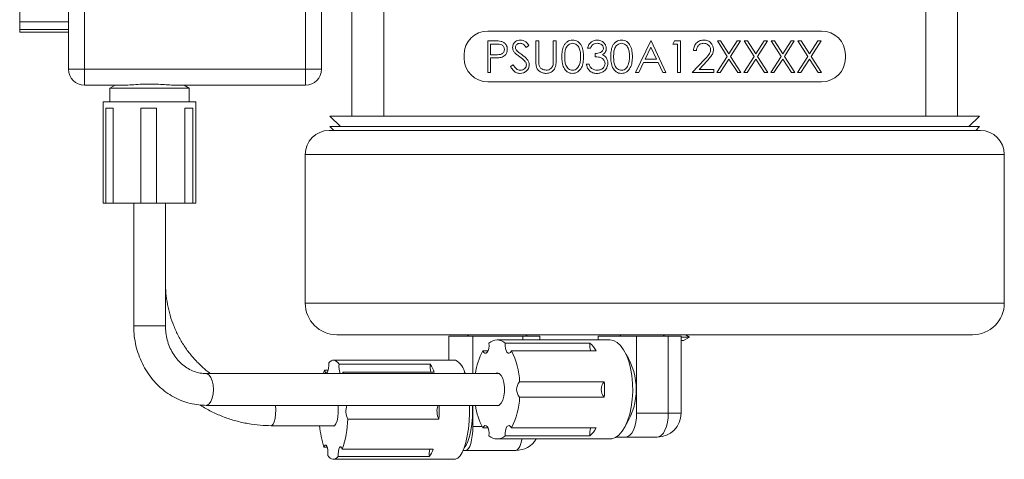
# Model space of a CAD drawing. Header units: inches. Extents: x 1.01 to 7.68, y 1.2 to 9.19.
# Tile 3 of 10: x 1.01 to 2.94, y 4.61 to 5.47. Entities that reach past the tile are written whole.
import ezdxf

# ---------------------------------------------------------------- set-up
doc = ezdxf.new("R2010")
doc.units = ezdxf.units.IN
doc.header["$MEASUREMENT"] = 0

msp = doc.modelspace()

# ---------------------------------------------------------------- linework, layer by layer
at = {"color": 7, "linetype": 'Continuous', "lineweight": 15}
for p, q in [((1.6603, 5.2845), (1.6603, 6.2715)), ((1.7228, 6.2715), (1.7228, 5.2845)), ((2.7888, 5.2845), (2.7888, 6.2715)), ((2.8513, 6.2715), (2.8513, 5.2845)), ((1.103, 5.3765), (1.103, 6.1795)), ((1.1343, 6.1795), (1.1343, 5.3765)), ((1.569, 5.3765), (1.569, 6.1795)), ((1.6003, 6.1795), (1.6003, 5.3765)), ((1.0068, 5.4701), (1.0068, 5.5253)), ((1.0068, 5.4701), (1.103, 5.4701)), ((1.0068, 5.4701), (1.0068, 5.455)), ((1.0068, 5.4492), (1.0068, 5.455)), ((1.103, 5.455), (1.0068, 5.455)), ((1.0068, 5.4492), (1.103, 5.4492)), ((2.5839, 5.4517), (1.9277, 5.4517)), ((1.9273, 5.4324), (1.9396, 5.4324)), ((1.9273, 5.3699), (1.9273, 5.4324)), ((1.9329, 5.426), (1.9329, 5.4051)), ((1.9444, 5.426), (1.9329, 5.426)), ((2.0083, 5.4234), (2.0032, 5.4196)), ((2.0219, 5.4324), (2.0275, 5.4324)), ((2.0219, 5.3946), (2.0219, 5.4324)), ((2.0275, 5.4324), (2.0275, 5.3949)), ((2.0563, 5.4324), (2.0619, 5.4324)), ((2.0563, 5.3949), (2.0563, 5.4324)), ((2.0619, 5.4324), (2.0619, 5.3946)), ((2.2182, 5.3699), (2.2478, 5.4324)), ((2.2478, 5.4324), (2.2486, 5.4324)), ((2.2486, 5.4324), (2.2775, 5.3699)), ((2.2911, 5.426), (2.2948, 5.4324)), ((2.3007, 5.426), (2.2911, 5.426)), ((2.2948, 5.4324), (2.3063, 5.4324)), ((2.3007, 5.3699), (2.3007, 5.426)), ((2.3063, 5.4324), (2.3063, 5.3699)), ((2.3789, 5.4324), (2.3853, 5.4324)), ((2.3985, 5.4018), (2.3789, 5.4324)), ((2.3853, 5.4324), (2.4017, 5.4068)), ((2.4017, 5.4068), (2.4181, 5.4324)), ((2.4245, 5.4324), (2.4049, 5.4018)), ((2.4181, 5.4324), (2.4245, 5.4324)), ((2.4317, 5.4324), (2.4382, 5.4324)), ((2.4513, 5.4018), (2.4317, 5.4324)), ((2.4382, 5.4324), (2.4546, 5.4068)), ((2.4546, 5.4068), (2.4709, 5.4324)), ((2.4774, 5.4324), (2.4578, 5.4018)), ((2.4709, 5.4324), (2.4774, 5.4324)), ((2.4846, 5.4324), (2.4911, 5.4324)), ((2.5042, 5.4018), (2.4846, 5.4324)), ((2.4911, 5.4324), (2.5075, 5.4068)), ((2.5075, 5.4068), (2.5238, 5.4324)), ((2.5303, 5.4324), (2.5107, 5.4018)), ((2.5238, 5.4324), (2.5303, 5.4324)), ((2.5375, 5.4324), (2.544, 5.4324)), ((2.5571, 5.4018), (2.5375, 5.4324)), ((2.544, 5.4324), (2.5603, 5.4068)), ((2.5603, 5.4068), (2.5767, 5.4324)), ((2.5832, 5.4324), (2.5636, 5.4018)), ((2.5767, 5.4324), (2.5832, 5.4324)), ((1.8808, 5.4049), (1.8808, 5.3986)), ((1.9329, 5.4051), (1.9439, 5.405)), ((2.1293, 5.418), (2.1236, 5.418)), ((2.1389, 5.4011), (2.1389, 5.4075)), ((2.2482, 5.4202), (2.2369, 5.3963)), ((2.2592, 5.3963), (2.2482, 5.4202)), ((2.3376, 5.4132), (2.332, 5.4132)), ((2.6308, 5.3986), (2.6308, 5.4049)), ((1.9329, 5.3987), (1.9329, 5.3699)), ((1.9374, 5.3987), (1.9329, 5.3987)), ((1.9722, 5.3819), (1.9775, 5.3851)), ((2.1212, 5.3867), (2.1269, 5.3867)), ((2.2338, 5.3899), (2.2243, 5.3699)), ((2.2622, 5.3899), (2.2338, 5.3899)), ((2.2369, 5.3963), (2.2592, 5.3963)), ((2.2714, 5.3699), (2.2622, 5.3899)), ((2.3296, 5.3699), (2.3538, 5.3957)), ((2.3586, 5.393), (2.343, 5.3763)), ((2.3781, 5.3699), (2.3985, 5.4018)), ((2.4017, 5.3967), (2.3845, 5.3699)), ((2.4189, 5.3699), (2.4017, 5.3967)), ((2.4049, 5.4018), (2.4253, 5.3699)), ((2.4309, 5.3699), (2.4513, 5.4018)), ((2.4546, 5.3967), (2.4374, 5.3699)), ((2.4717, 5.3699), (2.4546, 5.3967)), ((2.4578, 5.4018), (2.4782, 5.3699)), ((2.4838, 5.3699), (2.5042, 5.4018)), ((2.5075, 5.3967), (2.4903, 5.3699)), ((2.5246, 5.3699), (2.5075, 5.3967)), ((2.5107, 5.4018), (2.5311, 5.3699)), ((2.5367, 5.3699), (2.5571, 5.4018)), ((2.5603, 5.3967), (2.5432, 5.3699)), ((2.5775, 5.3699), (2.5603, 5.3967)), ((2.5636, 5.4018), (2.584, 5.3699)), ((1.1343, 5.3765), (1.103, 5.3765)), ((1.1343, 5.3765), (1.1343, 5.3452)), ((1.1343, 5.3765), (1.569, 5.3765)), ((1.569, 5.3765), (1.569, 5.3452)), ((1.6003, 5.3765), (1.569, 5.3765)), ((1.9329, 5.3699), (1.9273, 5.3699)), ((2.2243, 5.3699), (2.2182, 5.3699)), ((2.2775, 5.3699), (2.2714, 5.3699)), ((2.3063, 5.3699), (2.3007, 5.3699)), ((2.372, 5.3699), (2.3296, 5.3699)), ((2.343, 5.3763), (2.372, 5.3763)), ((2.372, 5.3763), (2.372, 5.3699)), ((2.3845, 5.3699), (2.3781, 5.3699)), ((2.4253, 5.3699), (2.4189, 5.3699)), ((2.4374, 5.3699), (2.4309, 5.3699)), ((2.4782, 5.3699), (2.4717, 5.3699)), ((2.4903, 5.3699), (2.4838, 5.3699)), ((2.5311, 5.3699), (2.5246, 5.3699)), ((2.5432, 5.3699), (2.5367, 5.3699)), ((2.584, 5.3699), (2.5775, 5.3699)), ((1.2154, 5.3452), (1.1343, 5.3452)), ((1.1943, 5.3452), (1.1842, 5.3394)), ((1.2748, 5.3472), (1.2477, 5.3472)), ((1.569, 5.3452), (1.3092, 5.3452)), ((1.3404, 5.3394), (1.3303, 5.3452)), ((1.9277, 5.3517), (2.5839, 5.3517)), ((1.1842, 5.3394), (1.1842, 5.3127)), ((1.3404, 5.3394), (1.1842, 5.3394)), ((1.3404, 5.3127), (1.3404, 5.3394)), ((1.171, 5.3127), (1.171, 5.1127)), ((1.3535, 5.3127), (1.171, 5.3127)), ((1.3535, 5.1127), (1.3535, 5.3127)), ((1.1908, 5.3002), (1.1762, 5.3002)), ((1.1762, 5.1127), (1.1762, 5.3002)), ((1.1908, 5.3002), (1.1908, 5.1127)), ((1.2757, 5.3002), (1.2453, 5.3002)), ((1.2453, 5.1127), (1.2453, 5.3002)), ((1.2757, 5.3002), (1.2757, 5.1127)), ((1.3471, 5.3002), (1.3315, 5.3002)), ((1.3315, 5.1127), (1.3315, 5.3002)), ((1.3471, 5.3002), (1.3471, 5.1127)), ((1.6169, 5.2845), (1.6377, 5.2637)), ((1.6169, 5.2845), (1.6603, 5.2845)), ((1.7228, 5.2845), (1.6603, 5.2845)), ((1.7228, 5.2845), (2.0244, 5.2845)), ((2.0244, 5.2845), (2.4872, 5.2845)), ((2.4872, 5.2845), (2.7888, 5.2845)), ((2.8513, 5.2845), (2.7888, 5.2845)), ((2.8513, 5.2845), (2.8947, 5.2845)), ((2.8738, 5.2637), (2.8947, 5.2845)), ((2.8963, 5.256), (1.6153, 5.256)), ((1.6169, 5.2637), (1.6246, 5.256)), ((1.6169, 5.2637), (2.8947, 5.2637)), ((2.887, 5.256), (2.8947, 5.2637)), ((1.5683, 5.209), (1.5683, 4.9165)), ((2.9433, 4.9165), (2.9433, 5.209)), ((1.1762, 5.1127), (1.171, 5.1127)), ((1.1762, 5.1127), (1.1908, 5.1127)), ((1.2453, 5.1127), (1.1908, 5.1127)), ((1.231, 5.1127), (1.231, 4.8715)), ((1.2453, 5.1127), (1.2757, 5.1127)), ((1.3315, 5.1127), (1.2757, 5.1127)), ((1.2935, 4.8715), (1.2935, 5.1127)), ((1.3315, 5.1127), (1.3471, 5.1127)), ((1.3535, 5.1127), (1.3471, 5.1127)), ((2.8808, 4.854), (1.6308, 4.854)), ((1.851, 4.8515), (1.851, 4.804)), ((1.851, 4.8515), (1.898, 4.8515)), ((1.8909, 4.854), (1.8866, 4.8515)), ((1.898, 4.8515), (1.898, 4.7777)), ((1.898, 4.8515), (1.9965, 4.8515)), ((2.1677, 4.844), (1.9457, 4.844)), ((1.9965, 4.8515), (2.0297, 4.8515)), ((2.0058, 4.8515), (2.0015, 4.854)), ((2.0297, 4.844), (2.0297, 4.8515)), ((2.1447, 4.8515), (2.1447, 4.844)), ((2.1447, 4.8515), (2.2201, 4.8515)), ((2.1857, 4.854), (2.1901, 4.8515)), ((2.2201, 4.8515), (2.2201, 4.6997)), ((2.2201, 4.8515), (2.2823, 4.8515)), ((2.2715, 4.8515), (2.2759, 4.854)), ((2.2823, 4.8515), (2.2823, 4.6997)), ((2.2823, 4.8515), (2.3077, 4.8515)), ((2.3077, 4.6997), (2.3077, 4.8515)), ((2.3077, 4.8495), (2.3244, 4.8495)), ((2.3077, 4.8426), (2.3124, 4.8426)), ((2.3124, 4.8426), (2.3244, 4.8495)), ((2.3244, 4.8495), (2.3166, 4.854)), ((1.9279, 4.8223), (1.9175, 4.8223)), ((2.1283, 4.8375), (1.9618, 4.8375)), ((1.9739, 4.8223), (2.1404, 4.8223)), ((1.8628, 4.804), (1.6239, 4.804)), ((1.8637, 4.8039), (1.8628, 4.804)), ((1.6134, 4.7843), (1.6066, 4.7843)), ((1.8142, 4.7963), (1.635, 4.7963)), ((1.9498, 4.7777), (1.3733, 4.7777)), ((1.6416, 4.7777), (1.6426, 4.7802)), ((1.6434, 4.7777), (1.6426, 4.7802)), ((1.6426, 4.7802), (1.8218, 4.7802)), ((1.8839, 4.7777), (1.8812, 4.7812)), ((1.9457, 4.779), (1.9416, 4.7777)), ((2.1565, 4.7617), (1.99, 4.7617)), ((1.99, 4.7313), (2.1565, 4.7313)), ((1.3733, 4.7152), (1.9498, 4.7152)), ((1.898, 4.7152), (1.898, 4.6735)), ((1.652, 4.6881), (1.8312, 4.6881)), ((2.2201, 4.6997), (2.2823, 4.6997)), ((1.5012, 4.6752), (1.6265, 4.6752)), ((1.9175, 4.6707), (1.9279, 4.6707)), ((2.1404, 4.6707), (1.9739, 4.6707)), ((1.9457, 4.649), (2.1677, 4.649)), ((1.9618, 4.6555), (2.1283, 4.6555)), ((2.18, 4.6527), (2.1985, 4.6527)), ((2.2607, 4.6527), (2.1985, 4.6527)), ((1.6051, 4.6328), (1.6115, 4.6328)), ((1.8203, 4.6287), (1.6411, 4.6287)), ((1.6239, 4.609), (1.8628, 4.609)), ((1.6333, 4.6144), (1.8125, 4.6144)), ((1.8792, 4.6265), (1.8842, 4.6265)), ((1.9827, 4.6265), (1.8842, 4.6265))]:
    msp.add_line(p, q, dxfattribs=at)
at = {"color": 8, "linetype": 'Continuous', "lineweight": 15}
for p, q in [((2.9433, 5.209), (1.5683, 5.209)), ((1.5683, 4.9165), (2.9433, 4.9165)), ((1.231, 4.8715), (1.2935, 4.8715)), ((1.9965, 4.8515), (1.9965, 4.844)), ((1.5104, 4.7065), (1.5101, 4.7152)), ((2.2823, 4.6997), (2.3077, 4.6997)), ((1.898, 4.6735), (1.916, 4.6735))]:
    msp.add_line(p, q, dxfattribs=at)
at = {"color": 7, "linetype": 'Continuous', "lineweight": 15, "flags": 128}
for points in [[(2.1677, 4.649), (2.1713, 4.6493), (2.1784, 4.6518), (2.1853, 4.6568), (2.1917, 4.6641), (2.1974, 4.6735), (2.2024, 4.6848), (2.2065, 4.6977), (2.2096, 4.7119), (2.2116, 4.727), (2.2125, 4.7426), (2.2122, 4.7582), (2.2108, 4.7736), (2.2082, 4.7883), (2.2046, 4.8019), (2.2, 4.814), (2.1946, 4.8244), (2.1885, 4.8328), (2.1819, 4.839), (2.1749, 4.8427), (2.1677, 4.844), (2.1677, 4.844)], [(1.9175, 4.8223), (1.9194, 4.8192), (1.9217, 4.8176), (1.9241, 4.8178), (1.9263, 4.8196), (1.9281, 4.8229), (1.9294, 4.8273), (1.9299, 4.8323), (1.9296, 4.8375)], [(1.9618, 4.8375), (1.9615, 4.8323), (1.962, 4.8273), (1.9633, 4.8229), (1.9651, 4.8196), (1.9674, 4.8178), (1.9697, 4.8176), (1.972, 4.8192), (1.9739, 4.8223)], [(1.635, 4.7963), (1.6326, 4.7994), (1.63, 4.8017), (1.6274, 4.8032), (1.6248, 4.8039), (1.6222, 4.8038), (1.6196, 4.8029), (1.617, 4.8011), (1.6145, 4.7986)], [(1.6066, 4.7843), (1.6045, 4.7786), (1.6043, 4.7777)], [(1.6066, 4.7843), (1.6078, 4.7811), (1.6092, 4.7793), (1.6107, 4.7793), (1.6122, 4.7809), (1.6134, 4.7841), (1.6142, 4.7884), (1.6146, 4.7934), (1.6145, 4.7986)], [(1.9416, 4.7152), (1.9457, 4.714), (1.9499, 4.7153), (1.9538, 4.7192), (1.957, 4.7252), (1.9593, 4.733), (1.9605, 4.7419), (1.9605, 4.7511), (1.9593, 4.76), (1.957, 4.7678), (1.9538, 4.7738), (1.9499, 4.7777), (1.9457, 4.779)], [(1.6212, 4.6752), (1.6235, 4.674), (1.6262, 4.675), (1.6288, 4.6786), (1.6309, 4.6844), (1.6324, 4.692), (1.6333, 4.7008), (1.6334, 4.71), (1.6331, 4.7152)], [(1.8628, 4.609), (1.8642, 4.6091), (1.8687, 4.6111), (1.8732, 4.6156), (1.8773, 4.6224), (1.8811, 4.6314), (1.8844, 4.6424), (1.8871, 4.655), (1.8893, 4.6689), (1.8907, 4.6838), (1.8914, 4.6993), (1.8914, 4.715), (1.8914, 4.7152)], [(1.8812, 4.6318), (1.8847, 4.6366), (1.8884, 4.6441), (1.8915, 4.6539), (1.894, 4.6654), (1.8959, 4.6783), (1.8971, 4.6921), (1.8975, 4.7065), (1.8973, 4.7152)], [(2.1985, 4.6527), (2.2027, 4.6536), (2.2068, 4.6563), (2.2105, 4.6607), (2.2138, 4.6665), (2.2165, 4.6736), (2.2185, 4.6818), (2.2197, 4.6906), (2.2201, 4.6997)], [(2.2823, 4.6997), (2.2819, 4.6906), (2.2806, 4.6818), (2.2786, 4.6736), (2.2759, 4.6665), (2.2727, 4.6607), (2.2689, 4.6563), (2.2649, 4.6536), (2.2607, 4.6527)], [(1.8842, 4.6265), (1.8869, 4.6274), (1.8895, 4.6301), (1.8919, 4.6344), (1.894, 4.6403), (1.8957, 4.6474), (1.897, 4.6555), (1.8978, 4.6643), (1.898, 4.6735)], [(1.9296, 4.6555), (1.9299, 4.6606), (1.9294, 4.6657), (1.9281, 4.6701), (1.9263, 4.6734), (1.9241, 4.6752), (1.9217, 4.6754), (1.9194, 4.6738), (1.9175, 4.6707)], [(1.9739, 4.6707), (1.972, 4.6738), (1.9697, 4.6754), (1.9674, 4.6752), (1.9651, 4.6734), (1.9633, 4.6701), (1.962, 4.6657), (1.9615, 4.6606), (1.9618, 4.6555)], [(1.6127, 4.6167), (1.6129, 4.6218), (1.6126, 4.6269), (1.6119, 4.6314), (1.6107, 4.6349), (1.6093, 4.6368), (1.6078, 4.6371), (1.6063, 4.6357), (1.6051, 4.6328)], [(1.6411, 4.6287), (1.64, 4.6319), (1.6385, 4.6337), (1.637, 4.6337), (1.6355, 4.6321), (1.6343, 4.6289), (1.6335, 4.6246), (1.6331, 4.6195), (1.6333, 4.6144)], [(1.6127, 4.6167), (1.6151, 4.6136), (1.6177, 4.6113), (1.6203, 4.6098), (1.6229, 4.609), (1.6255, 4.6092), (1.6282, 4.6101), (1.6307, 4.6118), (1.6333, 4.6144)]]:
    msp.add_lwpolyline(points, dxfattribs=at)
at = {"color": 8, "linetype": 'Continuous', "lineweight": 15, "flags": 128}
for points in [[(1.3733, 4.7152), (1.3753, 4.7156), (1.3793, 4.7181), (1.3827, 4.7229), (1.3854, 4.7296), (1.3871, 4.7377), (1.3877, 4.7465), (1.3871, 4.7553), (1.3854, 4.7634), (1.3827, 4.7701), (1.3793, 4.7749), (1.3753, 4.7774), (1.3733, 4.7777)], [(1.5012, 4.6752), (1.5025, 4.6756), (1.505, 4.6781), (1.5072, 4.6829), (1.509, 4.6896), (1.51, 4.6977), (1.5104, 4.7065)], [(1.9945, 4.649), (1.9942, 4.6474), (1.9924, 4.6403), (1.9903, 4.6344), (1.9879, 4.6301), (1.9854, 4.6274), (1.9827, 4.6265)]]:
    msp.add_lwpolyline(points, dxfattribs=at)
at = {"color": 7, "linetype": 'Continuous', "lineweight": 15}
for centre, radius, start, end in [((1.9277, 5.4049), 0.0469, 90, 180), ((2.5839, 5.4049), 0.0469, 0, 90), ((1.9277, 5.3986), 0.0469, 180, 270), ((2.5839, 5.3986), 0.0469, 270, 0), ((1.1343, 5.3765), 0.0313, 180, 270), ((1.569, 5.3765), 0.0313, 270, 0), ((1.6153, 5.209), 0.047, 90, 180), ((2.8963, 5.209), 0.047, 0, 90), ((1.6308, 4.9165), 0.0625, 180, 270), ((2.8808, 4.9165), 0.0625, 270, 0), ((1.9457, 4.8204), 0.0235, 46.7598, 133.2402), ((2.0403, 4.7584), 0.1385, 152.5004, 171.9567), ((1.8424, 4.7549), 0.1478, 2.6175, 27.1293), ((2.1567, 4.833), 0.0287, 170.9576, 201.7984), ((2.0918, 4.796), 0.0553, 28.4351, 48.6568), ((1.8481, 4.7731), 0.0346, 7.7373, 63.0925), ((2.0902, 4.7465), 0.1291, 327.8552, 32.1448), ((1.6689, 4.7908), 0.0343, 170.7766, 202.3079), ((1.8575, 4.7913), 0.0436, 173.4519, 194.7258), ((1.7593, 4.7605), 0.0656, 17.5174, 33.0705), ((2.0064, 4.7465), 0.0223, 137.1015, 222.8985), ((2.1728, 4.7465), 0.0223, 137.1015, 222.8985), ((1.9463, 4.7465), 0.2108, 355.8689, 4.1311), ((1.8424, 4.7381), 0.1478, 332.8707, 357.3825), ((1.682, 4.7036), 0.0337, 159.8021, 207.3122), ((1.8612, 4.7036), 0.0337, 159.8021, 207.3122), ((1.503, 4.7065), 0.3287, 356.7947, 1.5236), ((2.0346, 4.7328), 0.1325, 187.6021, 207.9408), ((1.4478, 4.6948), 0.2043, 341.1188, 358.1265), ((2.2607, 4.6997), 0.047, 270, 0), ((1.7931, 4.692), 0.1971, 184.8801, 197.4972), ((2.1567, 4.66), 0.0287, 158.2016, 189.0424), ((2.0918, 4.697), 0.0553, 311.3432, 331.5649), ((1.9457, 4.6726), 0.0235, 226.7595, 313.2405), ((1.9827, 4.6735), 0.047, 270, 328.5821), ((1.8583, 4.6183), 0.046, 166.9386, 184.8837), ((1.7722, 4.6459), 0.0511, 321.9518, 340.3389)]:
    msp.add_arc(centre, radius, start, end, dxfattribs=at)
for points, knots in [([(1.9396, 5.4324), (1.9423, 5.4324), (1.947, 5.4324), (1.9517, 5.4317), (1.9538, 5.4314)], [0, 0, 0, 0, 0.560313, 1, 1, 1, 1]), ([(1.9602, 5.4156), (1.9599, 5.4174), (1.9595, 5.4201), (1.9572, 5.4229), (1.9542, 5.425), (1.9497, 5.4259), (1.9462, 5.4259), (1.9444, 5.426)], [0, 0, 0, 0, 0.248322, 0.373759, 0.499102, 0.748841, 1, 1, 1, 1]), ([(1.9538, 5.4314), (1.9557, 5.4308), (1.9595, 5.4294), (1.9635, 5.4252), (1.9655, 5.4204), (1.9657, 5.4172), (1.9658, 5.4156)], [0, 0, 0, 0, 0.279717, 0.559333, 0.779492, 1, 1, 1, 1]), ([(1.9762, 5.4194), (1.9765, 5.4216), (1.977, 5.4261), (1.9813, 5.4309), (1.9864, 5.4335), (1.9899, 5.4338), (1.9916, 5.434)], [0, 0, 0, 0, 0.279531, 0.558834, 0.779348, 1, 1, 1, 1]), ([(1.991, 5.4276), (1.9897, 5.4275), (1.9872, 5.4273), (1.9841, 5.4253), (1.9821, 5.4227), (1.9819, 5.4207), (1.9818, 5.4197)], [0, 0, 0, 0, 0.2802987, 0.5598308, 0.7799007, 1, 1, 1, 1]), ([(2.0032, 5.4196), (2.0014, 5.4218), (1.999, 5.425), (1.9943, 5.4273), (1.9921, 5.4275), (1.991, 5.4276)], [0, 0, 0, 0, 0.55983, 0.779867, 1, 1, 1, 1]), ([(1.9916, 5.434), (1.9935, 5.4338), (1.9974, 5.4334), (2.0034, 5.4298), (2.0064, 5.4258), (2.0083, 5.4234)], [0, 0, 0, 0, 0.279791, 0.559491, 1, 1, 1, 1]), ([(2.0732, 5.4011), (2.0732, 5.4048), (2.0734, 5.412), (2.0757, 5.4211), (2.0795, 5.4273), (2.0836, 5.431), (2.0886, 5.4335), (2.0922, 5.4338), (2.0941, 5.434)], [0, 0, 0, 0, 0.250527, 0.500166, 0.625277, 0.750202, 0.875108, 1, 1, 1, 1]), ([(2.0942, 5.4276), (2.0928, 5.4274), (2.0899, 5.4271), (2.0861, 5.425), (2.0831, 5.4219), (2.0803, 5.4168), (2.0789, 5.4097), (2.0788, 5.404), (2.0788, 5.4011)], [0, 0, 0, 0, 0.124872, 0.249853, 0.374732, 0.499807, 0.749509, 1, 1, 1, 1]), ([(2.0941, 5.434), (2.0959, 5.4338), (2.0996, 5.4335), (2.1063, 5.4303), (2.1123, 5.4229), (2.1153, 5.4121), (2.1155, 5.4048), (2.1156, 5.4011)], [0, 0, 0, 0, 0.125185, 0.250372, 0.498892, 0.749021, 1, 1, 1, 1]), ([(2.11, 5.4011), (2.1099, 5.404), (2.1098, 5.4097), (2.1078, 5.4181), (2.1036, 5.4242), (2.0985, 5.4271), (2.0957, 5.4274), (2.0942, 5.4276)], [0, 0, 0, 0, 0.250914, 0.501295, 0.749669, 0.874907, 1, 1, 1, 1]), ([(2.1236, 5.418), (2.1244, 5.4204), (2.1258, 5.4252), (2.1306, 5.4305), (2.1364, 5.4335), (2.1403, 5.4338), (2.1422, 5.434)], [0, 0, 0, 0, 0.280289, 0.55968, 0.779747, 1, 1, 1, 1]), ([(2.1423, 5.4276), (2.1407, 5.4274), (2.1375, 5.4272), (2.1323, 5.4241), (2.1304, 5.4203), (2.1293, 5.418)], [0, 0, 0, 0, 0.280636, 0.560364, 1, 1, 1, 1]), ([(2.1422, 5.434), (2.1448, 5.4337), (2.1498, 5.4332), (2.1559, 5.4292), (2.1597, 5.4237), (2.1602, 5.4197), (2.1605, 5.4177)], [0, 0, 0, 0, 0.280085, 0.559869, 0.780099, 1, 1, 1, 1]), ([(2.1549, 5.4178), (2.1546, 5.4194), (2.1539, 5.4227), (2.1492, 5.4267), (2.1449, 5.4273), (2.1423, 5.4276)], [0, 0, 0, 0, 0.27886, 0.560055, 1, 1, 1, 1]), ([(2.1693, 5.4011), (2.1694, 5.4048), (2.1696, 5.412), (2.1718, 5.4211), (2.1757, 5.4273), (2.1797, 5.431), (2.1847, 5.4335), (2.1884, 5.4338), (2.1902, 5.434)], [0, 0, 0, 0, 0.250527, 0.500166, 0.625277, 0.750202, 0.875108, 1, 1, 1, 1]), ([(2.1904, 5.4276), (2.189, 5.4274), (2.1861, 5.4271), (2.1823, 5.425), (2.1793, 5.4219), (2.1765, 5.4168), (2.1751, 5.4097), (2.175, 5.404), (2.1749, 5.4011)], [0, 0, 0, 0, 0.124872, 0.249853, 0.374732, 0.499807, 0.749509, 1, 1, 1, 1]), ([(2.1902, 5.434), (2.1921, 5.4338), (2.1957, 5.4335), (2.2024, 5.4303), (2.2084, 5.4229), (2.2115, 5.4121), (2.2117, 5.4048), (2.2118, 5.4011)], [0, 0, 0, 0, 0.125185, 0.250372, 0.498892, 0.749021, 1, 1, 1, 1]), ([(2.2062, 5.4011), (2.2061, 5.404), (2.2059, 5.4097), (2.2039, 5.4181), (2.1998, 5.4242), (2.1947, 5.4271), (2.1918, 5.4274), (2.1904, 5.4276)], [0, 0, 0, 0, 0.250914, 0.501295, 0.749669, 0.874907, 1, 1, 1, 1]), ([(2.332, 5.4132), (2.3323, 5.4162), (2.3331, 5.4223), (2.3384, 5.4292), (2.3452, 5.4334), (2.35, 5.4338), (2.3524, 5.434)], [0, 0, 0, 0, 0.28003, 0.559514, 0.779668, 1, 1, 1, 1]), ([(2.3521, 5.4276), (2.3499, 5.4274), (2.3457, 5.4269), (2.3409, 5.423), (2.3383, 5.4181), (2.3378, 5.4148), (2.3376, 5.4132)], [0, 0, 0, 0, 0.279692, 0.558781, 0.779139, 1, 1, 1, 1]), ([(2.3656, 5.4149), (2.3654, 5.4168), (2.3648, 5.4207), (2.361, 5.4248), (2.3566, 5.4272), (2.3536, 5.4275), (2.3521, 5.4276)], [0, 0, 0, 0, 0.279126, 0.5589783, 0.7793499, 1, 1, 1, 1]), ([(2.3524, 5.434), (2.3551, 5.4337), (2.3607, 5.4332), (2.3669, 5.4281), (2.3706, 5.4219), (2.371, 5.4176), (2.3712, 5.4154)], [0, 0, 0, 0, 0.279892, 0.559188, 0.779574, 1, 1, 1, 1]), ([(1.9439, 5.405), (1.9457, 5.405), (1.9494, 5.4051), (1.954, 5.406), (1.9571, 5.4081), (1.9595, 5.411), (1.9599, 5.4137), (1.9602, 5.4156)], [0, 0, 0, 0, 0.251144, 0.501048, 0.626314, 0.751748, 1, 1, 1, 1]), ([(1.9658, 5.4156), (1.9656, 5.4136), (1.9653, 5.4094), (1.9622, 5.4044), (1.958, 5.4012), (1.9549, 5.4002), (1.9533, 5.3998)], [0, 0, 0, 0, 0.280098, 0.559323, 0.779457, 1, 1, 1, 1]), ([(1.9797, 5.4099), (1.9786, 5.4115), (1.9766, 5.4144), (1.9763, 5.4179), (1.9762, 5.4194)], [0, 0, 0, 0, 0.559823, 1, 1, 1, 1]), ([(1.9899, 5.4014), (1.9879, 5.4028), (1.9843, 5.4054), (1.9811, 5.4085), (1.9797, 5.4099)], [0, 0, 0, 0, 0.560412, 1, 1, 1, 1]), ([(1.9818, 5.4197), (1.9819, 5.4188), (1.982, 5.417), (1.9834, 5.4142), (1.985, 5.4126), (1.9859, 5.4116)], [0, 0, 0, 0, 0.279933, 0.55978, 1, 1, 1, 1]), ([(1.9859, 5.4116), (1.9875, 5.4104), (1.9902, 5.4083), (1.9931, 5.4062), (1.9943, 5.4054)], [0, 0, 0, 0, 0.559907, 1, 1, 1, 1]), ([(1.9943, 5.4054), (1.9983, 5.4025), (2.0037, 5.3984), (2.0084, 5.3909), (2.0088, 5.3871), (2.0091, 5.3852)], [0, 0, 0, 0, 0.560137, 0.780268, 1, 1, 1, 1]), ([(2.1389, 5.4075), (2.1424, 5.4079), (2.1477, 5.4084), (2.1529, 5.412), (2.1546, 5.4151), (2.1548, 5.4169), (2.1549, 5.4178)], [0, 0, 0, 0, 0.499396, 0.74903, 0.874536, 1, 1, 1, 1]), ([(2.1605, 5.4177), (2.1604, 5.4163), (2.1602, 5.4134), (2.1579, 5.4086), (2.155, 5.4063), (2.1532, 5.4049)], [0, 0, 0, 0, 0.280509, 0.560793, 1, 1, 1, 1]), ([(2.1532, 5.4049), (2.1547, 5.4041), (2.1573, 5.4028), (2.1591, 5.4005), (2.16, 5.3996)], [0, 0, 0, 0, 0.559839, 1, 1, 1, 1]), ([(2.3538, 5.3957), (2.3568, 5.3988), (2.361, 5.4031), (2.3651, 5.4098), (2.3655, 5.4132), (2.3656, 5.4149)], [0, 0, 0, 0, 0.560718, 0.780532, 1, 1, 1, 1]), ([(2.3712, 5.4154), (2.371, 5.4129), (2.3705, 5.408), (2.3655, 5.4005), (2.3612, 5.3958), (2.3586, 5.393)], [0, 0, 0, 0, 0.279292, 0.559158, 1, 1, 1, 1]), ([(1.9533, 5.3998), (1.9504, 5.3994), (1.9451, 5.3987), (1.9398, 5.3987), (1.9374, 5.3987)], [0, 0, 0, 0, 0.559686, 1, 1, 1, 1]), ([(1.9775, 5.3851), (1.9793, 5.3823), (1.9819, 5.3783), (1.9872, 5.3751), (1.9899, 5.3748), (1.9912, 5.3747)], [0, 0, 0, 0, 0.559321, 0.779782, 1, 1, 1, 1]), ([(2.0012, 5.3914), (1.9993, 5.3935), (1.9958, 5.3972), (1.9917, 5.4001), (1.9899, 5.4014)], [0, 0, 0, 0, 0.559507, 1, 1, 1, 1]), ([(1.9912, 5.3747), (1.9929, 5.3749), (1.9962, 5.3752), (2.0004, 5.3777), (2.003, 5.3813), (2.0033, 5.384), (2.0035, 5.3853)], [0, 0, 0, 0, 0.2801855, 0.5600562, 0.7801618, 1, 1, 1, 1]), ([(2.0091, 5.3852), (2.0087, 5.3826), (2.008, 5.3775), (2.003, 5.3721), (1.9972, 5.3688), (1.9932, 5.3684), (1.9912, 5.3683)], [0, 0, 0, 0, 0.279158, 0.559084, 0.779442, 1, 1, 1, 1]), ([(2.0035, 5.3853), (2.0033, 5.3865), (2.003, 5.3888), (2.0018, 5.3906), (2.0012, 5.3914)], [0, 0, 0, 0, 0.559023, 1, 1, 1, 1]), ([(2.023, 5.3815), (2.0226, 5.3839), (2.0219, 5.3883), (2.0219, 5.3927), (2.0219, 5.3946)], [0, 0, 0, 0, 0.559498, 1, 1, 1, 1]), ([(2.0275, 5.3949), (2.0275, 5.3934), (2.0275, 5.3906), (2.0277, 5.3878), (2.0277, 5.3866)], [0, 0, 0, 0, 0.560127, 1, 1, 1, 1]), ([(2.0277, 5.3866), (2.0281, 5.3847), (2.0289, 5.3809), (2.0343, 5.376), (2.0392, 5.3752), (2.0422, 5.3747)], [0, 0, 0, 0, 0.28098, 0.560771, 1, 1, 1, 1]), ([(2.0422, 5.3747), (2.0439, 5.3749), (2.0474, 5.3753), (2.0516, 5.3779), (2.0544, 5.3814), (2.0553, 5.3839), (2.0557, 5.3852)], [0, 0, 0, 0, 0.2797345, 0.5593546, 0.7795768, 1, 1, 1, 1]), ([(2.0619, 5.3946), (2.0619, 5.3912), (2.0618, 5.3842), (2.058, 5.375), (2.0507, 5.3692), (2.0453, 5.3686), (2.0425, 5.3683)], [0, 0, 0, 0, 0.281691, 0.560158, 0.780095, 1, 1, 1, 1]), ([(2.0557, 5.3852), (2.0559, 5.387), (2.0564, 5.3903), (2.0563, 5.3935), (2.0563, 5.3949)], [0, 0, 0, 0, 0.559622, 1, 1, 1, 1]), ([(2.0941, 5.3683), (2.0922, 5.3684), (2.0886, 5.3687), (2.0819, 5.372), (2.0761, 5.3795), (2.0734, 5.3902), (2.0733, 5.3975), (2.0732, 5.4011)], [0, 0, 0, 0, 0.125182, 0.250353, 0.498771, 0.748943, 1, 1, 1, 1]), ([(2.0788, 5.4011), (2.0788, 5.3983), (2.0789, 5.3926), (2.0806, 5.3841), (2.0849, 5.378), (2.09, 5.3752), (2.0928, 5.3748), (2.0942, 5.3747)], [0, 0, 0, 0, 0.251088, 0.501373, 0.749626, 0.874876, 1, 1, 1, 1]), ([(2.1156, 5.4011), (2.1155, 5.3974), (2.1153, 5.3901), (2.1123, 5.3794), (2.1063, 5.372), (2.0996, 5.3687), (2.0959, 5.3684), (2.0941, 5.3683)], [0, 0, 0, 0, 0.25099, 0.501113, 0.74962, 0.874815, 1, 1, 1, 1]), ([(2.0942, 5.3747), (2.096, 5.3749), (2.0994, 5.3753), (2.1046, 5.3789), (2.1065, 5.383), (2.1077, 5.3854)], [0, 0, 0, 0, 0.2802122, 0.5608059, 1, 1, 1, 1]), ([(2.1077, 5.3854), (2.1085, 5.3883), (2.1099, 5.3934), (2.11, 5.3988), (2.11, 5.4011)], [0, 0, 0, 0, 0.559597, 1, 1, 1, 1]), ([(2.1421, 5.3683), (2.1392, 5.3685), (2.1335, 5.369), (2.1267, 5.3738), (2.1228, 5.3801), (2.1218, 5.3845), (2.1212, 5.3867)], [0, 0, 0, 0, 0.2798764, 0.5590109, 0.7792697, 1, 1, 1, 1]), ([(2.1269, 5.3867), (2.1274, 5.3849), (2.1284, 5.3817), (2.1307, 5.3792), (2.1317, 5.3781)], [0, 0, 0, 0, 0.560694, 1, 1, 1, 1]), ([(2.1581, 5.3879), (2.158, 5.389), (2.1578, 5.3912), (2.1559, 5.3951), (2.1518, 5.399), (2.1454, 5.4007), (2.141, 5.401), (2.1389, 5.4011)], [0, 0, 0, 0, 0.125236, 0.250515, 0.499248, 0.749046, 1, 1, 1, 1]), ([(2.1637, 5.3884), (2.1633, 5.3854), (2.1624, 5.3792), (2.1565, 5.3725), (2.1494, 5.3688), (2.1445, 5.3685), (2.1421, 5.3683)], [0, 0, 0, 0, 0.279308, 0.558806, 0.779295, 1, 1, 1, 1]), ([(2.1422, 5.3747), (2.1444, 5.3748), (2.1487, 5.3751), (2.1539, 5.3784), (2.1575, 5.3828), (2.1579, 5.3862), (2.1581, 5.3879)], [0, 0, 0, 0, 0.2805992, 0.5601503, 0.7803024, 1, 1, 1, 1]), ([(2.16, 5.3996), (2.1612, 5.3976), (2.1633, 5.3942), (2.1636, 5.3902), (2.1637, 5.3884)], [0, 0, 0, 0, 0.559419, 1, 1, 1, 1]), ([(2.1902, 5.3683), (2.1884, 5.3684), (2.1847, 5.3687), (2.1781, 5.372), (2.1723, 5.3795), (2.1696, 5.3902), (2.1694, 5.3975), (2.1693, 5.4011)], [0, 0, 0, 0, 0.125182, 0.250353, 0.498771, 0.748942, 1, 1, 1, 1]), ([(2.1749, 5.4011), (2.175, 5.3983), (2.1751, 5.3926), (2.1767, 5.3841), (2.181, 5.378), (2.1861, 5.3752), (2.189, 5.3748), (2.1904, 5.3747)], [0, 0, 0, 0, 0.251088, 0.501373, 0.749626, 0.874876, 1, 1, 1, 1]), ([(2.2118, 5.4011), (2.2117, 5.3974), (2.2115, 5.3901), (2.2084, 5.3794), (2.2024, 5.372), (2.1957, 5.3687), (2.1921, 5.3684), (2.1902, 5.3683)], [0, 0, 0, 0, 0.25099, 0.501113, 0.74962, 0.874815, 1, 1, 1, 1]), ([(2.1904, 5.3747), (2.1921, 5.3749), (2.1955, 5.3753), (2.2008, 5.3789), (2.2027, 5.383), (2.2038, 5.3854)], [0, 0, 0, 0, 0.280213, 0.560806, 1, 1, 1, 1]), ([(2.2038, 5.3854), (2.2046, 5.3883), (2.206, 5.3934), (2.2061, 5.3988), (2.2062, 5.4011)], [0, 0, 0, 0, 0.5595972, 1, 1, 1, 1]), ([(1.9912, 5.3683), (1.9889, 5.3685), (1.9843, 5.369), (1.9771, 5.3737), (1.9741, 5.3788), (1.9722, 5.3819)], [0, 0, 0, 0, 0.279885, 0.559678, 1, 1, 1, 1]), ([(2.0425, 5.3683), (2.0402, 5.3684), (2.0354, 5.3688), (2.0294, 5.3719), (2.025, 5.3762), (2.0237, 5.3797), (2.023, 5.3815)], [0, 0, 0, 0, 0.280229, 0.559928, 0.779952, 1, 1, 1, 1]), ([(2.1317, 5.3781), (2.1335, 5.3769), (2.1368, 5.3749), (2.1405, 5.3748), (2.1422, 5.3747)], [0, 0, 0, 0, 0.558702, 1, 1, 1, 1]), ([(1.3092, 5.3452), (1.3045, 5.3455), (1.2954, 5.3459), (1.28, 5.3472), (1.2642, 5.3476), (1.2477, 5.3473), (1.2307, 5.346), (1.2205, 5.3455), (1.2154, 5.3452)], [0, 0, 0, 0, 0.1625725, 0.3177803, 0.4767963, 0.6481315, 0.8236626, 1, 1, 1, 1]), ([(1.382, 4.7777), (1.3792, 4.7798), (1.3705, 4.786), (1.3574, 4.7983), (1.3428, 4.8145), (1.3299, 4.8322), (1.3188, 4.8512), (1.3096, 4.8713), (1.3023, 4.8922), (1.2972, 4.9138), (1.2941, 4.9353), (1.2937, 4.9496), (1.2935, 4.9565)], [0, 0, 0, 0, 0.0517121, 0.158353, 0.2648733, 0.3712776, 0.4775745, 0.5837754, 0.6898941, 0.7959448, 0.9019429, 1, 1, 1, 1]), ([(1.231, 4.8715), (1.2311, 4.8679), (1.2313, 4.858), (1.2333, 4.8418), (1.2376, 4.8233), (1.2439, 4.8056), (1.2521, 4.7888), (1.2622, 4.7732), (1.2739, 4.7591), (1.2871, 4.7466), (1.3016, 4.736), (1.3171, 4.7275), (1.3335, 4.7211), (1.3504, 4.7169), (1.3637, 4.7154), (1.3714, 4.7153), (1.3733, 4.7152)], [0, 0, 0, 0, 0.044503, 0.122597, 0.200759, 0.278925, 0.357055, 0.435101, 0.513004, 0.590703, 0.668138, 0.745265, 0.822063, 0.898545, 0.974758, 1, 1, 1, 1]), ([(1.3733, 4.7777), (1.3715, 4.7778), (1.3656, 4.7779), (1.3556, 4.7797), (1.3437, 4.7841), (1.3325, 4.7906), (1.3223, 4.799), (1.3134, 4.8091), (1.3059, 4.8208), (1.3, 4.8336), (1.296, 4.8473), (1.2938, 4.8601), (1.2936, 4.8682), (1.2935, 4.8715)], [0, 0, 0, 0, 0.044621, 0.147412, 0.249787, 0.350903, 0.450523, 0.5488, 0.646042, 0.742552, 0.838569, 0.934264, 1, 1, 1, 1]), ([(1.3613, 4.7161), (1.3625, 4.7153), (1.3704, 4.7099), (1.3862, 4.7017), (1.4086, 4.6918), (1.4319, 4.6843), (1.4557, 4.6789), (1.4789, 4.6758), (1.4941, 4.6754), (1.5012, 4.6752)], [0, 0, 0, 0, 0.028063, 0.193607, 0.359047, 0.524388, 0.689642, 0.854823, 1, 1, 1, 1])]:
    msp.add_open_spline(points, degree=3, knots=knots, dxfattribs=at)

doc.saveas('drawing.dxf')
